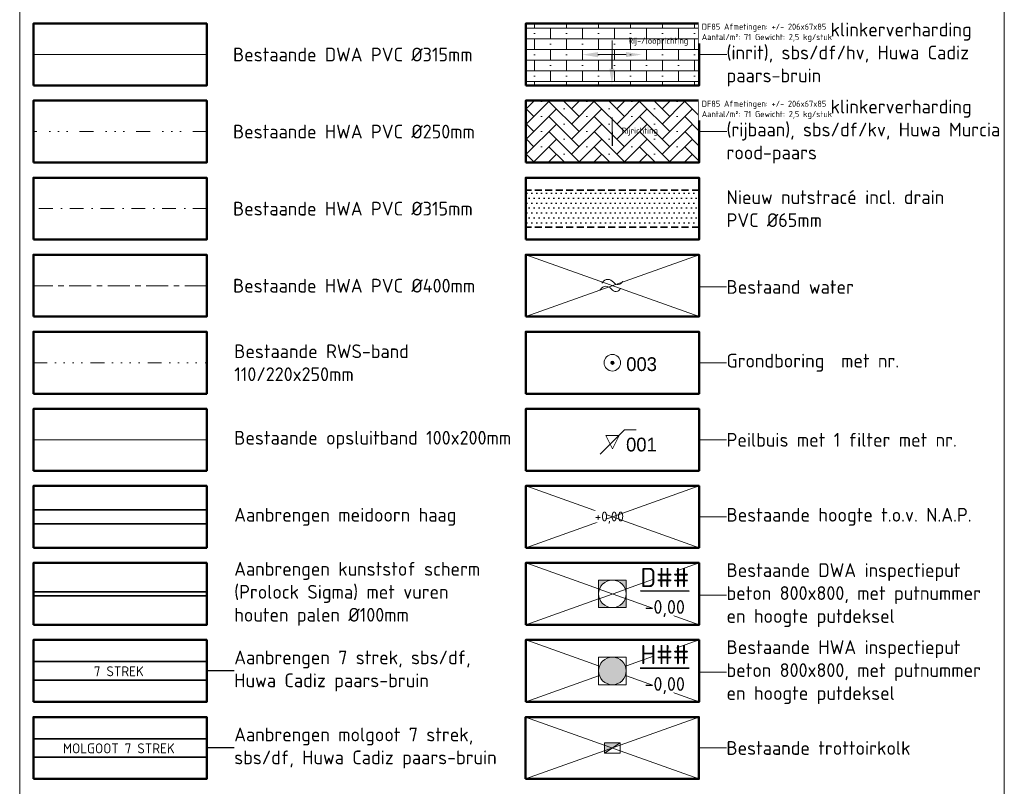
# Model space of a CAD drawing. Header units: metres. Extents: x 264779 to 275389, y 575281 to 580396.
# Tile 171 of 174: x 267912 to 268091, y 577275 to 577414. Entities that reach past the tile are written whole.
import ezdxf
from ezdxf.enums import TextEntityAlignment as Align

# ---------------------------------------------------------------- set-up
doc = ezdxf.new("R2018")
doc.units = ezdxf.units.M
doc.set_wipeout_variables(frame=1)
for name, pattern in [('B-WE-RI-HWA_PVC_250-G', [10, 2.5, -2.25, 0, -1.5, 0, -1.5, 0, -2.25]), ('B-WE-RI-HWA_PVC_400-G', [10, 4, -1, 1, -1, 3]), ('B-WE-VH-KANTOPSLUITING_TROTTOIRBAND_RWS_[AFMETINGEN1]-G', [10, 2.5, -1.5, 0, -1.5, 0, -1.5, 0, -1.5, 0, -1.5]), ('DASHED', [19.05, 12.7, -6.35]), ('RI-VWA_PVC', [11, 5, -3, 0, -3])]:
    doc.linetypes.add(name, pattern=pattern)
for name, color, linetype, lineweight in [('B-ME-MO-BORING-S', 252, 'Continuous', 18), ('B-ME-MO-PEILBUIS-S', 252, 'Continuous', 18), ('B-OI-RI-ALGEMEEN-PUTNUMMER-T35', 252, 'Continuous', 35), ('B-OI-RI-HWA_KOLK-S', 252, 'Continuous', 9), ('B-OI-RI-HWA_RIOOLPUT_INSPECTIEPUT-G', 252, 'Continuous', 18), ('B-OI-RI-VWA_TRANSPORTLEIDING_PVC_315-G', 252, 'RI-VWA_PVC', 9), ('B-WE-RI-DWA_PVC_315-G', 252, 'B-WE-RI-DWA_PVC_315-G', 18), ('B-WE-RI-HWA_PVC_250-G', 252, 'B-WE-RI-HWA_PVC_250-G', 18), ('B-WE-RI-HWA_PVC_400-G', 252, 'B-WE-RI-HWA_PVC_400-G', 18), ('B-WE-RI-VWA_RIOOLPUT_INSPECTIEPUT-S', 252, 'Continuous', 13), ('B-WE-VH-KANTOPSLUITING_OPSLUITBAND_10X20-G', 252, 'B-WE-VH-KANTOPSLUITING_TALUDBAND-G', 18), ('B-WE-VH-KANTOPSLUITING_TROTTOIRBAND_RWS_11-22X25-G', 252, 'B-WE-VH-KANTOPSLUITING_TROTTOIRBAND_RWS_[AFMETINGEN1]-G', 18), ('B-XX-AL-HOOGTELABEL-T18', 252, 'Continuous', 18), ('B-XX-AL-TOPOGRAFIE-S', 252, 'Continuous', 18), ('N-WE-GK-BESCHOEIING-G', 130, 'B-WE-GK-BESCHOEIING_TYPE_1-G', 35), ('N-WE-GK-BESCHOEIING_ACHTERKANT-G', 130, 'Continuous', 35), ('N-WE-KL-TRACE-A', 7, 'Continuous', 25), ('N-WE-KL-TRACE-G', 7, 'DASHED', 35), ('N-WE-VH-GOOT_SBS-G', 40, 'Continuous', 35), ('N-WE-VH-STREKLAGEN_SBS-G', 40, 'Continuous', 35), ('X-XX-AL-T18-1000', 10, 'Continuous', 18), ('X-XX-AL-T25', 7, 'Continuous', 25), ('X-XX-AL-TEKENBLAD_KADER_LEGENDA_BENAMINGSKADER_35-G', 7, 'Continuous', 50)]:
    doc.layers.add(name, color=color, linetype=linetype, lineweight=lineweight)
for name, color, linetype, lineweight, true_color in [('N-WE-GR-HAAG_03-G', 3, 'B-WE-GR-HAAG_03-G', 35, 0x00ff00), ('N-WE-VH-VERHARDING_STRAATBAKSTEEN_DIKFORMAAT_HALF_PAARS-BRUIN-A', 7, 'Continuous', 18, 0x66332b), ('N-WE-VH-VERHARDING_STRAATBAKSTEEN_DIKFORMAAT_KEPER-ROOD-PAARS-A', 7, 'Continuous', 18, 0xa45729)]:
    doc.layers.add(name, color=color, linetype=linetype, lineweight=lineweight, true_color=true_color)
doc.layers.add('X-XX-AL-Hulp', color=6, linetype='Continuous', plot=False)
doc.layers.add('X-XX-AL-HULP-G', color=6, linetype='Continuous', lineweight=18, plot=False)
doc.layers.add('X-XX-AL-HULPLAAG-G', color=6, linetype='Continuous', lineweight=18, plot=False)
doc.styles.add('NLCS-ISO', font='NLCS-ISO.ttf')
doc.styles.add('NLCS-ISO-ANNOTATIVE-T18', font='NLCS-ISO.ttf', dxfattribs={"height": 1.8})
doc.styles.add('NLCS-ISO-ANNOTATIVE-T25', font='NLCS-ISO.ttf', dxfattribs={"height": 2.5})
doc.styles.add('NLCS-ISO-ANNOTATIVE-T35', font='NLCS-ISO.ttf', dxfattribs={"height": 3.5})
doc.styles.get("Standard").update_dxf_attribs({"font": 'arial.ttf'})
doc.linetypes.add('B-WE-GK-BESCHOEIING_TYPE_1-G', pattern='A,7.5,[151,NLCS.shx,S=2,R=0,X=-0.25,Y=0.6],2.5', length=10)
doc.linetypes.add('B-WE-GR-HAAG_03-G', pattern='A,7,[145,NLCS.shx,S=0.5,R=0,X=0,Y=0],-1,[145,NLCS.shx,S=0.5,R=0,X=0,Y=0],-1,[145,NLCS.shx,S=0.5,R=0,X=0,Y=0],-1', length=10)
doc.linetypes.add('B-WE-RI-DWA_PVC_315-G', pattern='A,2.25,-1,[4,NLCS.shx,S=0.5,R=0,X=0,Y=0],-1.75,[160,NLCS.shx,S=0.25,R=0,X=0,Y=0],-1.75,[4,NLCS.shx,S=0.5,R=0,X=0,Y=0],-1,2.25', length=10)
doc.linetypes.add('B-WE-VH-KANTOPSLUITING_TALUDBAND-G', pattern='A,5,-2.5,[4,NLCS.shx,S=0.5,R=0,X=0,Y=0],-2.5', length=10)

# ---------------------------------------------------------------- blocks, each defined once
blk = doc.blocks.new('*U188')
at = {"layer": 'X-XX-AL-HULPLAAG-G'}
blk.add_lwpolyline([(-15.75, -5.62), (15.75, -5.62), (15.75, 5.62), (-15.75, 5.62)], close=True, dxfattribs=at)
blk = doc.blocks.new('*U189')
at = {"layer": 'X-XX-AL-HULPLAAG-G', "color": 0, "linetype": 'ByBlock', "lineweight": -2, "transparency": 16777216}
for p in [(0, -238), (89.5, -238), (0, -252), (89.5, -252), (0, -266), (89.5, -266), (0, -280), (89.5, -280), (0, -294), (89.5, -294), (0, -308), (89.5, -308), (0, -322), (89.5, -322), (0, -336), (89.5, -336), (0, -350), (89.5, -350), (0, -364), (89.5, -364)]:
    blk.add_blockref('*U188', p, dxfattribs=at)
blk = doc.blocks.new('Boring uitgevoerd door derden')
h = blk.add_hatch(color=256)
h.dxf.hatch_style = 1
edge = h.paths.add_edge_path()
edge.add_arc((0, 0), 0.3, 0, 360)
for radius in [1.5, 0.3]:
    blk.add_circle((0, 0), radius)
at = {"lineweight": 30, "flags": 104}
blk.add_attdef('01', text='', height=1.8, dxfattribs=at).set_placement((2.52, 0.99), align=Align.TOP_LEFT)
blk = doc.blocks.new('Gedrukte peilbuis minifilter nog niet uitgevoerd')
at = {"flags": 128}
blk.add_lwpolyline([(1.21, 2.42), (-1.21, 2.42), (0, 0)], close=True, dxfattribs=at)
for points in [[(1.06, 2.27), (-1.06, 0.15)], [(1.06, 2.27), (2.23, 3.44)], [(2.23, 3.44), (4.33, 3.44)], [(-2.23, -1.01), (-1.06, 0.15)]]:
    blk.add_lwpolyline(points, dxfattribs=at)
at = {"lineweight": 30, "flags": 104}
blk.add_attdef('01', text='', height=1.8, dxfattribs=at).set_placement((2.49, 2), align=Align.TOP_LEFT)
blk = doc.blocks.new('B-SRI-PUT_HWA-SO')
at = {"ltscale": 0.99999}
blk.add_wipeout([(-2, 2), (2, 2), (2, -2), (-2, -2)], dxfattribs=at)
h = blk.add_hatch(color=256, dxfattribs=at)
h.dxf.hatch_style = 1
h.paths.add_polyline_path([(-2, 0, 1), (2, 0, 1)])
at = {"ltscale": 0.99999, "flags": 128}
blk.add_lwpolyline([(-2, -2), (2, -2), (2, 2), (-2, 2)], close=True, dxfattribs=at)
at = {"ltscale": 0.99999}
blk.add_circle((0, 0), 2, dxfattribs=at)
blk = doc.blocks.new('SOG-TOPOGRAFIE_WATER-SO')
at = {"flags": 128}
for points in [[(-1.91, 0.46), (-1.82, 0.6, -0.538831), (0.18, 0.63, 0.605168), (1.86, 0.83, -4.035705)], [(-2.28, -0.81), (-2.19, -0.67, -0.538831), (-0.18, -0.63, 0.605168), (1.49, -0.44, -4.035705)]]:
    blk.add_lwpolyline(points, format="xyb", dxfattribs=at)
blk = doc.blocks.new('N-SRI-PUT_SWA-SO')
at = {"ltscale": 0.99999}
blk.add_wipeout([(-2, 2), (2, 2), (2, -2), (-2, -2)], dxfattribs=at)
h = blk.add_hatch(color=256, dxfattribs=at)
h.paths.add_polyline_path([(-2, 2), (0, 2, 0.41155), (-2, 0.02)])
h.paths.add_polyline_path([(-2, -0.02, 0.408866), (-0.02, -2), (-2, -2)])
h.paths.add_polyline_path([(2, -0.02), (2, -2), (0.02, -2, 0.408866)])
h = blk.add_hatch(color=256, dxfattribs=at)
h.paths.add_polyline_path([(0, 2, -0.41155), (2, 0.02), (2, 2)])
h.paths.add_polyline_path([(2, -0.02, -0.408866), (0.02, -2), (2, -2)])
h.paths.add_polyline_path([(-0.02, -2, -0.408866), (-2, -0.02), (-2, -2)])
at = {"ltscale": 0.99999, "flags": 128}
for points in [[(-2, 2), (2, 2), (2, -2), (-2, -2)], [(2, -2), (2, 2), (-2, 2), (-2, -2)]]:
    blk.add_lwpolyline(points, close=True, dxfattribs=at)
at = {"ltscale": 0.99999}
blk.add_circle((0, 0), 2, dxfattribs=at)
blk = doc.blocks.new('N-SRI-KOLK_TROTTOIR-SO')
blk.add_hatch(color=256).paths.add_polyline_path([(1.125, 1.5), (-1.125, 1.5), (-1.125, 0)])
blk.add_line((-1.125, 0), (1.125, 1.5))
at = {"flags": 128}
blk.add_lwpolyline([(-1.125, 0), (1.125, 0), (1.125, 1.5), (-1.125, 1.5)], close=True, dxfattribs=at)

msp = doc.modelspace()

# ---------------------------------------------------------------- hatches: boundary and pattern name
at = {"layer": 'N-WE-KL-TRACE-A'}
h = msp.add_hatch(dxfattribs=at)
h.set_pattern_fill('DOTS', color=256, scale=0.5625)
h.set_pattern_definition([(0, (267889.20275, 574850.9156), (0.44648437, 0.89296875), [0, -0.89296875])])
h.paths.add_polyline_path([(268035.249, 577376.306), (268035.249, 577383.056), (268003.749, 577383.056), (268003.749, 577376.306)])
at = {"layer": 'N-WE-VH-VERHARDING_STRAATBAKSTEEN_DIKFORMAAT_HALF_PAARS-BRUIN-A'}
h = msp.add_hatch(dxfattribs=at)
h.set_pattern_fill('AVH-SBS_DIKFORMAAT_HALFST', color=256, scale=28.125, pattern_type=2)
h.set_pattern_definition([(0, (289525.8886, 575896.8523), (0, 1.940625), []), (90, (289531.7104, 575896.8523), (-5.821875, 4e-16), [1.940625, -1.940625]), (90, (289528.7995, 575898.793), (-5.821875, 4e-16), [1.940625, -1.940625]), (0, (289528.7995, 575897.8226), (0, 3.88125), [0, -5.821875, 0, 0]), (0, (289531.7104, 575899.7632), (0, 3.88125), [0, -5.821875, 0, 0])])
h.paths.add_polyline_path([(268035.3, 577402.056), (268035.3, 577413.306), (268003.749, 577413.306), (268003.749, 577402.056)])
at = {"layer": 'N-WE-VH-VERHARDING_STRAATBAKSTEEN_DIKFORMAAT_KEPER-ROOD-PAARS-A'}
h = msp.add_hatch(dxfattribs=at)
h.set_pattern_fill('AVH-SBS_DIKFORMAAT_KEPER', color=256, scale=28.125, angle=45, pattern_type=2)
h.set_pattern_definition([(45, (289525.8886, 575882.8523), (0, 2.7444582), [7.7625, -3.88125]), (315, (289521.7719, 575886.969), (5e-16, 2.7444582), [7.7625, -3.88125]), (45, (289528.633, 575886.969), (0, 2.7444582), [0, -11.64375]), (45, (289524.5163, 575885.5968), (0, 2.7444582), [0, -11.64375])])
h.paths.add_polyline_path([(268035.3, 577388.056), (268035.3, 577399.306), (268003.749, 577399.306), (268003.749, 577388.056)])

# ---------------------------------------------------------------- linework, layer by layer
at = {"layer": 'B-OI-RI-VWA_TRANSPORTLEIDING_PVC_315-G', "ltscale": 0.5, "flags": 128}
msp.add_lwpolyline([(267945.749, 577379.681), (267914.249, 577379.681)], dxfattribs=at)
at = {"layer": 'B-WE-RI-DWA_PVC_315-G', "flags": 128}
msp.add_lwpolyline([(267945.749, 577407.681), (267914.249, 577407.681)], dxfattribs=at)
at = {"layer": 'B-WE-RI-HWA_PVC_250-G', "flags": 128}
msp.add_lwpolyline([(267945.749, 577393.681), (267914.249, 577393.681)], dxfattribs=at)
at = {"layer": 'B-WE-RI-HWA_PVC_400-G', "flags": 128}
msp.add_lwpolyline([(267945.749, 577365.681), (267914.249, 577365.681)], dxfattribs=at)
at = {"layer": 'B-WE-VH-KANTOPSLUITING_OPSLUITBAND_10X20-G'}
msp.add_lwpolyline([(267914.249, 577337.681), (267945.749, 577337.681)], dxfattribs=at)
at = {"layer": 'B-WE-VH-KANTOPSLUITING_TROTTOIRBAND_RWS_11-22X25-G'}
msp.add_lwpolyline([(267914.249, 577351.681), (267945.749, 577351.681)], dxfattribs=at)
at = {"layer": 'N-WE-GK-BESCHOEIING-G', "ltscale": 0.6, "flags": 128}
msp.add_lwpolyline([(267914.249, 577309.306), (267945.749, 577309.306)], dxfattribs=at)
at = {"layer": 'N-WE-GK-BESCHOEIING_ACHTERKANT-G', "flags": 128}
msp.add_lwpolyline([(267914.249, 577310.056), (267945.749, 577310.056)], dxfattribs=at)
at = {"layer": 'N-WE-GR-HAAG_03-G'}
for p, q in [((267914.249, 577324.931), (267945.749, 577324.931)), ((267914.249, 577322.431), (267945.749, 577322.431))]:
    msp.add_line(p, q, dxfattribs=at)
at = {"layer": 'N-WE-KL-TRACE-G', "ltscale": 0.1, "flags": 128}
for points in [[(268035.249, 577383.056), (268003.749, 577383.056)], [(268035.249, 577376.306), (268003.749, 577376.306)]]:
    msp.add_lwpolyline(points, dxfattribs=at)
at = {"layer": 'X-XX-AL-HULP-G'}
for points in [[(268019.42, 577405.102), (268019.432, 577410.236)], [(268019.432, 577410.236), (268019.444, 577405.102)], [(268021.993, 577407.675), (268016.859, 577407.663)], [(268016.859, 577407.663), (268021.993, 577407.651)], [(268019.471, 577391.102), (268019.483, 577396.236)], [(268019.483, 577396.236), (268019.495, 577391.102)]]:
    msp.add_lwpolyline(points, dxfattribs=at)
for points in [[(268016.86, 577408.132), (268014.047, 577407.669), (268016.858, 577407.194)], [(268021.992, 577408.144), (268024.806, 577407.681), (268021.994, 577407.206)], [(268018.951, 577405.103), (268019.414, 577402.289), (268019.889, 577405.101)]]:
    msp.add_solid(points, dxfattribs=at)
at = {"layer": 'X-XX-AL-HULPLAAG-G'}
for points in [[(268035.249, 577371.306), (268003.749, 577360.056)], [(268003.749, 577371.306), (268035.249, 577360.056)], [(268003.749, 577329.306), (268035.249, 577318.056)], [(268035.249, 577329.306), (268003.749, 577318.056)], [(268003.73, 577287.313), (268035.23, 577276.063)], [(268035.23, 577287.313), (268003.73, 577276.063)]]:
    msp.add_lwpolyline(points, dxfattribs=at)
at = {"layer": 'X-XX-AL-HULPLAAG-G', "flags": 128}
for points in [[(268040.249, 577365.456), (268035.249, 577365.456)], [(268040.249, 577351.681), (268035.249, 577351.681)], [(268040.249, 577337.681), (268035.249, 577337.681)], [(268040.249, 577323.681), (268035.249, 577323.681)], [(268040.249, 577309.456), (268035.249, 577309.456)], [(268003.749, 577290.056), (268035.249, 577301.306)], [(268035.249, 577290.056), (268003.749, 577301.306)], [(268040.249, 577295.456), (268035.249, 577295.456)]]:
    msp.add_lwpolyline(points, dxfattribs=at)
at = {"layer": 'X-XX-AL-TEKENBLAD_KADER_LEGENDA_BENAMINGSKADER_35-G', "flags": 128}
for points in [[(267914.249, 577402.056), (267945.749, 577402.056), (267945.749, 577413.306), (267914.249, 577413.306)], [(268003.749, 577402.056), (268035.249, 577402.056), (268035.249, 577413.306), (268003.749, 577413.306)], [(267914.249, 577388.056), (267945.749, 577388.056), (267945.749, 577399.306), (267914.249, 577399.306)], [(268003.749, 577388.056), (268035.249, 577388.056), (268035.249, 577399.306), (268003.749, 577399.306)], [(267914.249, 577374.056), (267945.749, 577374.056), (267945.749, 577385.306), (267914.249, 577385.306)], [(268003.749, 577374.056), (268035.249, 577374.056), (268035.249, 577385.306), (268003.749, 577385.306)], [(267914.249, 577360.056), (267945.749, 577360.056), (267945.749, 577371.306), (267914.249, 577371.306)], [(268003.749, 577360.056), (268035.249, 577360.056), (268035.249, 577371.306), (268003.749, 577371.306)], [(267914.249, 577346.056), (267945.749, 577346.056), (267945.749, 577357.306), (267914.249, 577357.306)], [(268003.749, 577346.056), (268035.249, 577346.056), (268035.249, 577357.306), (268003.749, 577357.306)], [(267914.249, 577332.056), (267945.749, 577332.056), (267945.749, 577343.306), (267914.249, 577343.306)], [(268003.749, 577332.056), (268035.249, 577332.056), (268035.249, 577343.306), (268003.749, 577343.306)], [(267914.249, 577318.056), (267945.749, 577318.056), (267945.749, 577329.306), (267914.249, 577329.306)], [(267914.249, 577304.056), (267945.749, 577304.056), (267945.749, 577315.306), (267914.249, 577315.306)], [(267914.249, 577290.056), (267945.749, 577290.056), (267945.749, 577301.306), (267914.249, 577301.306)], [(268003.73, 577276.063), (268035.23, 577276.063), (268035.23, 577287.313), (268003.73, 577287.313)]]:
    msp.add_lwpolyline(points, close=True, dxfattribs=at)

# ---------------------------------------------------------------- block references
at = {"layer": 'B-ME-MO-BORING-S'}
ref = msp.add_blockref('Boring uitgevoerd door derden', (268019.499, 577351.681), dxfattribs=at)
lines = msp.add_mtext('003', dxfattribs={"layer": '0', "insert": (268022.02, 577352.676), "char_height": 2.5, "attachment_point": 1, "bg_fill": 3, "box_fill_scale": 1.125, "bg_fill_color": 256, "bg_fill_transparency": 0})
ref.add_attrib('01', '', (268022.02, 577352.676)).embed_mtext(lines)
at = {"layer": 'B-ME-MO-PEILBUIS-S'}
ref = msp.add_blockref('Gedrukte peilbuis minifilter nog niet uitgevoerd', (268019.499, 577336.064), dxfattribs=at)
lines = msp.add_mtext('001', dxfattribs={"layer": '0', "insert": (268021.991, 577338.068), "char_height": 2.5, "attachment_point": 1, "bg_fill": 3, "box_fill_scale": 1.125, "bg_fill_color": 256, "bg_fill_transparency": 0})
ref.add_attrib('01', '', (268021.991, 577338.068)).embed_mtext(lines)
at = {"layer": 'B-OI-RI-HWA_KOLK-S', "xscale": 1.249999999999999, "yscale": 1.249999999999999, "zscale": 2.5}
msp.add_blockref('N-SRI-KOLK_TROTTOIR-SO', (268019.48, 577280.75), dxfattribs=at)
at = {"layer": 'B-XX-AL-TOPOGRAFIE-S'}
msp.add_blockref('SOG-TOPOGRAFIE_WATER-SO', (268019.499, 577365.681), dxfattribs=at)

# ---------------------------------------------------------------- texts
at = {"layer": 'X-XX-AL-HULPLAAG-G', "char_height": 1.125, "attachment_point": 1, "style": 'NLCS-ISO'}
for s, insert in [('Rij-/looprichting', (268022.375, 577410.758)), ('Rijrichting', (268021.204, 577394.411))]:
    msp.add_mtext(s, dxfattribs=dict(at, insert=insert))
at = {"layer": 'X-XX-AL-T18-1000', "insert": (267929.762, 577281.618), "char_height": 1.8, "width": 20.358, "attachment_point": 5, "style": 'NLCS-ISO-ANNOTATIVE-T18', "bg_fill": 3, "box_fill_scale": 1.5, "bg_fill_color": 256, "bg_fill_transparency": 0}
msp.add_mtext('MOLGOOT 7 STREK', dxfattribs=at)

# ---------------------------------------------------------------- next in the draw order: linework, layer by layer
at = {"layer": 'N-WE-VH-GOOT_SBS-G', "flags": 128}
for points in [[(267945.749, 577283.368), (267914.249, 577283.368)], [(267945.749, 577279.993), (267914.249, 577279.993)]]:
    msp.add_lwpolyline(points, dxfattribs=at)
at = {"layer": 'X-XX-AL-HULPLAAG-G'}
msp.add_lwpolyline([(267911.749, 577176.556), (268090.749, 577176.556), (268090.749, 577653.056), (267911.749, 577653.056)], close=True, dxfattribs=at)
at = {"layer": 'X-XX-AL-TEKENBLAD_KADER_LEGENDA_BENAMINGSKADER_35-G', "flags": 128}
msp.add_lwpolyline([(267914.249, 577276.056), (267945.749, 577276.056), (267945.749, 577287.306), (267914.249, 577287.306)], close=True, dxfattribs=at)

# ---------------------------------------------------------------- next in the draw order: block references
at = {"layer": 'X-XX-AL-HULPLAAG-G'}
msp.add_blockref('*U189', (267929.999, 577645.681), dxfattribs=at)

# ---------------------------------------------------------------- next in the draw order: block references
at = {"layer": 'B-OI-RI-HWA_RIOOLPUT_INSPECTIEPUT-G', "xscale": 1.25, "yscale": 1.25, "zscale": 1.25}
msp.add_blockref('B-SRI-PUT_HWA-SO', (268019.499, 577295.681), dxfattribs=at)
at = {"layer": 'B-WE-RI-VWA_RIOOLPUT_INSPECTIEPUT-S', "xscale": 1.25, "yscale": 1.25, "zscale": 1.25}
msp.add_blockref('N-SRI-PUT_SWA-SO', (268019.499, 577309.681), dxfattribs=at)

# ---------------------------------------------------------------- next in the draw order: texts
at = {"layer": 'B-XX-AL-HOOGTELABEL-T18', "insert": (268016.305, 577324.646), "char_height": 1.8, "width": 1.8, "attachment_point": 1, "style": 'NLCS-ISO-ANNOTATIVE-T18', "bg_fill": 3, "box_fill_scale": 1.1, "bg_fill_color": 256, "bg_fill_transparency": 0}
msp.add_mtext('+0,00', dxfattribs=at)
at = {"layer": 'X-XX-AL-T18-1000', "insert": (267929.762, 577295.618), "char_height": 1.8, "width": 9.198, "attachment_point": 5, "style": 'NLCS-ISO-ANNOTATIVE-T18', "bg_fill": 3, "box_fill_scale": 1.5, "bg_fill_color": 256, "bg_fill_transparency": 0}
msp.add_mtext('7 STREK', dxfattribs=at)
at = {"layer": 'X-XX-AL-T25', "char_height": 2.5, "attachment_point": 4, "style": 'NLCS-ISO-ANNOTATIVE-T25', "bg_fill": 3, "box_fill_scale": 1, "bg_fill_color": 256, "bg_fill_transparency": 0}
for s, insert, width in [('Aanbrengen klinkerverharding (inrit), sbs/df/hv, Huwa Cadiz paars-bruin', (268040.249, 577407.681), 49.64501), ('Aanbrengen klinkerverharding (rijbaan), sbs/df/kv, Huwa Murcia rood-paars', (268040.249, 577393.681), 49.64501), ('Nieuw nutstracé incl. drain PVC %%C65mm', (268040.249, 577379.681), 45.82119), ('Bestaande RWS-band 110/220x250mm  ', (267950.749, 577351.681), 51.82934), ('Bestaande opsluitband 100x200mm   ', (267950.749, 577337.681), 51.82934), ('Aanbrengen kunststof scherm (Prolock Sigma) met vuren houten palen %%C100mm', (267950.749, 577309.681), 46.025), ('Bestaande HWA inspectieput beton 800x800, met putnummer en hoogte putdeksel', (268040.249, 577295.456), 49.64501), ('Aanbrengen 7 strek, sbs/df, Huwa Cadiz paars-bruin', (267950.749, 577295.681), 44.025), ('Aanbrengen molgoot 7 strek, sbs/df, Huwa Cadiz paars-bruin', (267950.749, 577281.681), 49.48271)]:
    msp.add_mtext(s, dxfattribs=dict(at, insert=insert, width=width))
for s, insert in [('Bestaande DWA PVC %%C315mm', (267950.531, 577407.681)), ('Bestaande HWA PVC %%C250mm', (267950.531, 577393.681)), ('Bestaande HWA PVC %%C315mm', (267950.531, 577379.681)), ('Bestaande HWA PVC %%C400mm', (267950.531, 577365.681)), ('Bestaand water', (268040.249, 577365.456)), ('Grondboring  met nr.', (268040.249, 577351.681)), ('Peilbuis met 1 filter met nr.', (268040.249, 577337.681)), ('Aanbrengen meidoorn haag', (267950.749, 577323.681)), ('Bestaande hoogte t.o.v. N.A.P.', (268040.249, 577323.681)), ('Bestaande trottoirkolk', (268040.23, 577281.688))]:
    msp.add_mtext(s, dxfattribs=dict(at, insert=insert))

# ---------------------------------------------------------------- next in the draw order: linework, layer by layer
at = {"layer": 'N-WE-VH-STREKLAGEN_SBS-G', "flags": 128}
for points in [[(267945.749, 577297.368), (267914.249, 577297.368)], [(267945.749, 577293.993), (267914.249, 577293.993)]]:
    msp.add_lwpolyline(points, dxfattribs=at)
at = {"layer": 'X-XX-AL-Hulp', "flags": 128}
for points in [[(267950.749, 577295.681), (267945.749, 577295.681)], [(267950.749, 577281.681), (267945.749, 577281.681)]]:
    msp.add_lwpolyline(points, dxfattribs=at)
at = {"layer": 'X-XX-AL-HULPLAAG-G', "flags": 128}
for points in [[(268040.3, 577407.681), (268035.3, 577407.681)], [(268040.3, 577393.681), (268035.279, 577393.681)], [(268003.749, 577304.056), (268035.249, 577315.306)], [(268035.249, 577304.056), (268003.749, 577315.306)]]:
    msp.add_lwpolyline(points, dxfattribs=at)
at = {"layer": 'X-XX-AL-HULPLAAG-G', "ltscale": 0.99999, "flags": 128}
msp.add_lwpolyline([(268035.23, 577281.688), (268040.23, 577281.688)], dxfattribs=at)
at = {"layer": 'X-XX-AL-TEKENBLAD_KADER_LEGENDA_BENAMINGSKADER_35-G', "flags": 128}
for points in [[(268003.749, 577318.056), (268035.249, 577318.056), (268035.249, 577329.306), (268003.749, 577329.306)], [(268003.749, 577304.056), (268035.249, 577304.056), (268035.249, 577315.306), (268003.749, 577315.306)], [(268003.749, 577290.056), (268035.249, 577290.056), (268035.249, 577301.306), (268003.749, 577301.306)]]:
    msp.add_lwpolyline(points, close=True, dxfattribs=at)

# ---------------------------------------------------------------- next in the draw order: texts
at = {"layer": 'X-XX-AL-HULPLAAG-G', "char_height": 1.125, "attachment_point": 1, "style": 'NLCS-ISO', "bg_fill": 2}
for insert in [(268035.749, 577413.306), (268035.749, 577399.306)]:
    msp.add_mtext('DF85 Afmetingen: +/- 206x67x85\\PAantal/m²: 71 Gewicht: 2,5 kg/stuk', dxfattribs=dict(at, insert=insert))
at = {"layer": 'X-XX-AL-T25', "insert": (268040.249, 577309.456), "char_height": 2.5, "width": 49.64501, "attachment_point": 4, "style": 'NLCS-ISO-ANNOTATIVE-T25', "bg_fill": 3, "box_fill_scale": 1, "bg_fill_color": 256, "bg_fill_transparency": 0}
msp.add_mtext('Bestaande DWA inspectieput beton 800x800, met putnummer en hoogte putdeksel', dxfattribs=at)

# ---------------------------------------------------------------- next in the draw order: texts
at = {"layer": 'B-OI-RI-ALGEMEEN-PUTNUMMER-T35', "char_height": 3.5, "width": 3.5, "attachment_point": 5, "rotation": 359.83458, "style": 'NLCS-ISO-ANNOTATIVE-T35', "bg_fill": 3, "box_fill_scale": 1.1, "bg_fill_color": 256, "bg_fill_true_color": 13158600, "bg_fill_transparency": 0}
for s, insert in [('{\\LD##\\P\\H0.71429x;\\l-0,00}', (268029.021, 577309.943)), ('{\\LH##\\P\\H0.71429x;\\l-0,00}', (268029.021, 577295.943))]:
    msp.add_mtext(s, dxfattribs=dict(at, insert=insert))

doc.saveas('drawing.dxf')
